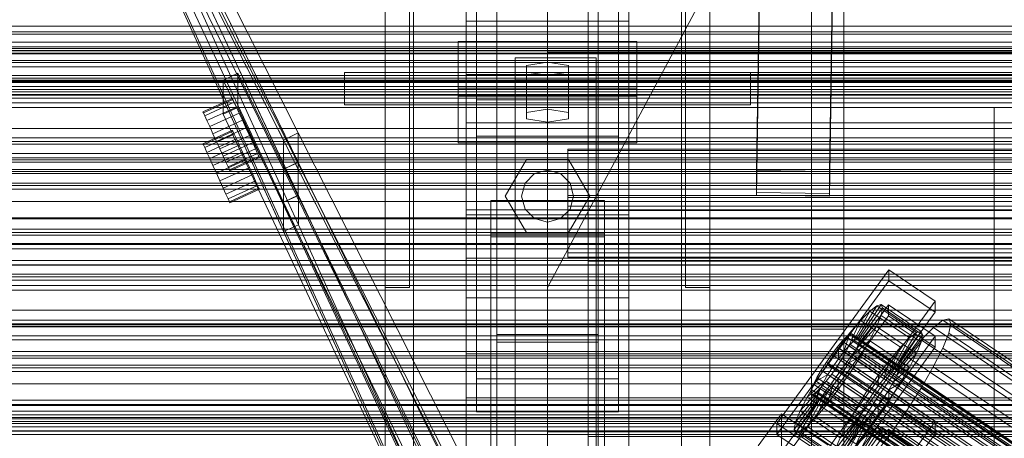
# Model space of a CAD drawing. Header units: millimetres. Extents: x -2233 to 61924, y -68080 to 6847.
# Tile 101 of 256: x -560 to -318, y -34682 to -34578. Entities that reach past the tile are written whole.
import ezdxf

# ---------------------------------------------------------------- set-up
doc = ezdxf.new("R2010")
doc.units = ezdxf.units.MM
for name, color, linetype, lineweight in [('COTAS_O', 1, 'Continuous', 0), ('COTAS_P', 1, 'Continuous', 0), ('frontal_briquetadora', 7, 'Continuous', 0), ('frontal_C01', 7, 'Continuous', 0), ('frontal_C02', 7, 'Continuous', 0), ('frontal_C03', 7, 'Continuous', 0), ('frontal_mezcladora', 7, 'Continuous', 0), ('frontal_secador', 7, 'Continuous', 0), ('frontal_tolva-C01', 7, 'Continuous', 0)]:
    doc.layers.add(name, color=color, linetype=linetype, lineweight=lineweight)
doc.dimstyles.new('R19_100', dxfattribs={"dimtxt": 250, "dimasz": 150, "dimexe": 150, "dimexo": 80, "dimgap": 100, "dimtad": 1, "dimtih": 1, "dimtoh": 1, "dimdsep": 46, "dimcen": 0.09, "dimadec": 0, "dimazin": 0, "dimtfac": 1, "dimtdec": 4, "dimtofl": 0, "dimtmove": 0, "dimatfit": 3, "dimfxl": 1, "dimtolj": 1, "dimtzin": 0, "dimarcsym": 0})

# ---------------------------------------------------------------- blocks, each defined once
blk = doc.blocks.new('DIM_R28_48')
at = {"layer": 'COTAS_P'}
for p, q in [((-1750, -34600), (-1600, -34555)), ((2600, -34600), (2450, -34555)), ((-1750, -35500), (-1750, -34600)), ((-1750, -34600), (2600, -34600)), ((-1750, -34600), (-1600, -34645)), ((2600, -34600), (2450, -34645)), ((2600, -35500), (2600, -34600))]:
    blk.add_line(p, q, dxfattribs=at)
blk.add_text('4350 P', height=250, dxfattribs=at).set_placement((425, -34500))
blk = doc.blocks.new('DIM_R28_55')
at = {"layer": 'COTAS_O'}
for p, q in [((-650, -33700), (50, -33700)), ((50, -33700), (5, -33850)), ((50, -34900), (50, -33700)), ((50, -33700), (95, -33850)), ((50, -34900), (5, -34750)), ((50, -34900), (95, -34750)), ((-650, -34900), (50, -34900))]:
    blk.add_line(p, q, dxfattribs=at)
blk.add_text('1200 O', height=250, rotation=90, dxfattribs=at).set_placement((-50, -34300))
blk = doc.blocks.new('DIM_R28_56')
at = {"layer": 'COTAS_O'}
for p, q in [((-650, -34200), (-500, -34155)), ((650, -34200), (500, -34155)), ((-650, -34900), (-650, -34200)), ((-650, -34200), (650, -34200)), ((-650, -34200), (-500, -34245)), ((650, -34200), (500, -34245)), ((650, -34900), (650, -34200))]:
    blk.add_line(p, q, dxfattribs=at)
blk.add_text('1300 O', height=250, dxfattribs=at).set_placement((0, -34100))

msp = doc.modelspace()

# ---------------------------------------------------------------- linework, layer by layer
at = {"layer": 'frontal_briquetadora'}
for p, q in [((-430, -34680), (-430, -33820)), ((-430, -34680), (-430, -34260)), ((-430, -34680), (-430, -34305)), ((-430, -34471), (-430, -34680)), ((-430, -34496), (-430, -34680)), ((-430, -34680), (-223.45, -34680)), ((-430, -34680), (-210, -34680)), ((-430, -34680), (-320, -34680)), ((-430, -34736), (-430, -34680)), ((-320, -34736), (-320, -34680))]:
    msp.add_line(p, q, dxfattribs=at)
at = {"layer": 'frontal_C01'}
for p, q in [((-442.5, -34657.873), (-442.5, -34055.074)), ((-417.5, -34055.074), (-417.5, -34657.873)), ((-442.5, -34684.054), (-442.5, -34081.254)), ((-417.5, -34684.054), (-417.5, -34081.254)), ((-450, -34646.889), (-450, -34323.351)), ((-410, -34323.351), (-410, -34646.889)), ((-450, -34695.038), (-450, -34371.499)), ((-410, -34695.038), (-410, -34371.499)), ((-450, -34695.982), (-450, -34372.443)), ((-410, -34372.443), (-410, -34695.982)), ((-447.5, -34666.919), (-447.5, -34387.659)), ((-412.5, -34387.659), (-412.5, -34666.919)), ((-447.5, -34675.008), (-447.5, -34395.747)), ((-412.5, -34675.008), (-412.5, -34395.747)), ((-450, -34734.501), (-450, -34410.962)), ((-410, -34734.501), (-410, -34410.962)), ((-378.512, -34615.535), (-375.644, -34420.425)), ((-357.646, -34420.67), (-360.514, -34615.781)), ((-378.512, -34620.928), (-375.644, -34425.817)), ((-360.514, -34621.173), (-357.646, -34426.063)), ((-430, -34536.343), (-430, -34586.343)), ((-470, -34644.343), (-470, -34541.343)), ((-464, -34644.343), (-464, -34541.343)), ((-430, -34644.343), (-375, -34541.343)), ((-430, -34541.343), (-430, -34644.343)), ((-396, -34644.343), (-396, -34541.343)), ((-390, -34644.343), (-390, -34541.343)), ((-452, -34597.189), (-452, -34583.709)), ((-452, -34583.709), (-408, -34583.709)), ((-452, -34595.264), (-452, -34583.709)), ((-408, -34583.709), (-408, -34597.189)), ((-408, -34583.709), (-408, -34595.264)), ((-438, -34593.145), (-438, -34587.753)), ((-438, -34587.753), (-418, -34587.753)), ((-438, -34733.054), (-438, -34587.753)), ((-430, -34586.343), (-430, -34591.343)), ((430, -34586.343), (-430, -34586.343)), ((-418, -34587.753), (-418, -34593.145)), ((-418, -34587.753), (-418, -34733.054)), ((-430, -34588.831), (-435.196, -34589.64)), ((-435.196, -34589.64), (-435.196, -34591.258)), ((-435.196, -34601.196), (-435.196, -34589.64)), ((-424.804, -34589.64), (-430, -34588.831)), ((-430, -34600.387), (-430, -34588.831)), ((-424.804, -34591.258), (-424.804, -34589.64)), ((-424.804, -34601.196), (-424.804, -34589.64)), ((-480, -34591.343), (-380, -34591.343)), ((-480, -34599.343), (-480, -34591.343)), ((-435.196, -34591.258), (-430, -34592.067)), ((-435.196, -34602.813), (-435.196, -34591.258)), ((-430, -34592.067), (-424.804, -34591.258)), ((430, -34591.343), (-430, -34591.343)), ((-430, -34592.067), (-430, -34603.622)), ((-424.804, -34602.813), (-424.804, -34591.258)), ((-380, -34599.343), (-380, -34591.343)), ((-418, -34593.145), (-438, -34593.145)), ((-438, -34593.145), (-438, -34738.446)), ((-418, -34738.446), (-418, -34593.145)), ((-408, -34595.264), (-452, -34595.264)), ((-452, -34595.264), (-452, -34608.745)), ((-408, -34597.189), (-452, -34597.189)), ((-452, -34597.189), (-452, -34608.745)), ((-408, -34608.745), (-408, -34595.264)), ((-408, -34608.745), (-408, -34597.189)), ((-480, -34599.343), (-380, -34599.343)), ((-470, -34599.343), (-463, -34599.343)), ((-470, -35975), (-470, -34599.343)), ((-463, -35975), (-463, -34599.343)), ((-463, -34599.343), (-397, -34599.343)), ((-397, -34599.343), (-390, -34599.343)), ((-397, -35975), (-397, -34599.343)), ((-390, -35975), (-390, -34599.343)), ((-435.196, -34601.196), (-430, -34600.387)), ((-435.196, -34602.813), (-435.196, -34601.196)), ((-430, -34600.387), (-424.804, -34601.196)), ((-424.804, -34601.196), (-424.804, -34602.813)), ((-430, -34603.622), (-435.196, -34602.813)), ((-424.804, -34602.813), (-430, -34603.622)), ((-452, -34608.745), (-408, -34608.745)), ((-425, -34624.302), (-425, -34610.606)), ((-425, -34610.606), (425, -34610.606)), ((-425, -34622.162), (-425, -34610.606)), ((-440.4, -34621.843), (-435.2, -34612.836)), ((-435.2, -34612.836), (-424.8, -34612.836)), ((-424.8, -34612.836), (-419.6, -34621.843)), ((-435.543, -34618.643), (-433.2, -34616.301)), ((-433.2, -34616.301), (-430, -34615.443)), ((-430, -34615.443), (-426.8, -34616.301)), ((-426.8, -34616.301), (-424.457, -34618.643)), ((-360.514, -34615.781), (-378.512, -34615.535)), ((-378.512, -34615.535), (-378.512, -34620.928)), ((-360.514, -34621.173), (-360.514, -34615.781)), ((-436.4, -34621.843), (-435.543, -34618.643)), ((-424.457, -34618.643), (-423.6, -34621.843)), ((-378.512, -34620.928), (-360.514, -34621.173)), ((-444, -34631.128), (-444, -34623.04)), ((-444, -34623.04), (-416, -34623.04)), ((-444, -34716.011), (-444, -34623.04)), ((-435.2, -34630.85), (-440.4, -34621.843)), ((-435.543, -34625.043), (-436.4, -34621.843)), ((425, -34622.162), (-425, -34622.162)), ((-425, -34622.162), (-425, -34635.858)), ((-419.6, -34621.843), (-424.8, -34630.85)), ((-423.6, -34621.843), (-424.457, -34625.043)), ((-416, -34623.04), (-416, -34631.128)), ((-416, -34623.04), (-416, -34716.011)), ((-433.2, -34627.386), (-435.543, -34625.043)), ((-424.457, -34625.043), (-426.8, -34627.386)), ((425, -34624.302), (-425, -34624.302)), ((-425, -34624.302), (-425, -34635.858)), ((-430, -34628.243), (-433.2, -34627.386)), ((-426.8, -34627.386), (-430, -34628.243)), ((-416, -34631.128), (-444, -34631.128)), ((-444, -34631.128), (-444, -34724.099)), ((-424.8, -34630.85), (-435.2, -34630.85)), ((-416, -34724.099), (-416, -34631.128)), ((-425, -34635.858), (425, -34635.858)), ((-373.501, -34677.904), (-345.969, -34640.05)), ((-345.981, -34642.746), (-345.969, -34640.05)), ((-345.969, -34640.05), (-334.501, -34647.786)), ((-345.981, -34642.746), (-373.513, -34680.6)), ((-334.513, -34650.482), (-345.981, -34642.746)), ((-464, -34644.343), (-470, -34644.343)), ((-390, -34644.343), (-396, -34644.343)), ((-410, -34646.889), (-450, -34646.889)), ((-450, -34646.889), (-450, -34695.038)), ((-450, -34970.428), (-450, -34646.889)), ((-410, -34695.038), (-410, -34646.889)), ((-410, -34646.889), (-410, -34970.428)), ((-334.501, -34647.786), (-362.033, -34685.64)), ((-334.501, -34647.786), (-334.513, -34650.482)), ((-373.539, -34686.532), (-346.008, -34648.677)), ((-362.045, -34688.336), (-334.513, -34650.482)), ((-354.71, -34657.668), (-350.645, -34650.185)), ((-353.892, -34657.043), (-348.918, -34648.865)), ((-353.378, -34656.919), (-347.835, -34648.603)), ((-353.205, -34657.305), (-347.47, -34649.419)), ((-350.645, -34650.185), (-352.899, -34652.474)), ((-348.918, -34648.865), (-350.645, -34650.185)), ((-350.645, -34650.185), (-340.816, -34656.816)), ((-347.835, -34648.603), (-348.918, -34648.865)), ((-348.918, -34648.865), (-339.088, -34655.496)), ((-347.847, -34651.255), (-347.47, -34649.419)), ((-347.835, -34648.603), (-338.005, -34655.234)), ((-347.47, -34649.419), (-347.835, -34648.603)), ((-347.47, -34649.419), (-337.64, -34656.05)), ((-346.02, -34651.373), (-346.008, -34648.677)), ((-346.008, -34648.677), (-334.539, -34656.414)), ((-346.02, -34651.373), (-373.551, -34689.228)), ((-355.777, -34658.752), (-352.899, -34652.474)), ((-352.899, -34652.474), (-355.525, -34655.576)), ((-353.384, -34658.175), (-347.847, -34651.255)), ((-352.899, -34652.474), (-343.069, -34659.105)), ((-348.941, -34653.987), (-347.847, -34651.255)), ((-347.847, -34651.255), (-338.017, -34657.886)), ((-334.551, -34659.11), (-346.02, -34651.373)), ((-332.629, -34652.472), (-334.938, -34654.237)), ((-331.181, -34652.123), (-332.629, -34652.472)), ((-332.629, -34652.472), (-148.32, -34776.807)), ((-331.197, -34655.668), (-330.692, -34653.213)), ((-330.692, -34653.213), (-331.181, -34652.123)), ((-331.181, -34652.123), (-146.872, -34776.458)), ((-330.692, -34653.213), (-146.383, -34777.548)), ((-355.525, -34655.576), (-358.345, -34659.28)), ((-357.021, -34660.222), (-355.525, -34655.576)), ((-355.525, -34655.576), (-345.695, -34662.207)), ((-353.902, -34659.469), (-348.941, -34653.987)), ((-350.678, -34657.43), (-348.941, -34653.987)), ((-348.941, -34653.987), (-339.111, -34660.619)), ((-339.088, -34655.496), (-344.062, -34663.674)), ((-338.005, -34655.234), (-343.549, -34663.55)), ((-340.816, -34656.816), (-339.088, -34655.496)), ((-339.088, -34655.496), (-338.005, -34655.234)), ((-338.005, -34655.234), (-337.64, -34656.05)), ((-334.938, -34654.237), (-337.95, -34657.298)), ((-334.938, -34654.237), (-150.629, -34778.572)), ((-332.659, -34659.321), (-331.197, -34655.668)), ((-331.197, -34655.668), (-146.887, -34780.003)), ((-417.5, -34655.973), (-442.5, -34655.973)), ((-442.5, -34655.973), (-442.5, -34685.954)), ((-442.5, -34700.251), (-442.5, -34655.973)), ((-442.5, -34684.054), (-442.5, -34657.873)), ((-442.5, -34657.873), (-417.5, -34657.873)), ((-417.5, -34685.954), (-417.5, -34655.973)), ((-417.5, -34655.973), (-417.5, -34700.251)), ((-417.5, -34657.873), (-417.5, -34684.054)), ((-334.539, -34656.414), (-362.071, -34694.268)), ((-357.415, -34657.647), (-358.659, -34659.117)), ((-356.348, -34656.563), (-357.415, -34657.647)), ((-357.415, -34657.647), (-143.617, -34801.875)), ((-355.53, -34655.937), (-356.348, -34656.563)), ((-356.348, -34656.563), (-142.549, -34800.791)), ((-355.777, -34658.752), (-354.71, -34657.668)), ((-355.541, -34658.364), (-355.022, -34657.07)), ((-355.017, -34655.814), (-355.53, -34655.937)), ((-355.53, -34655.937), (-141.731, -34800.166)), ((-355.022, -34657.07), (-354.844, -34656.2)), ((-355.022, -34657.07), (-141.224, -34801.298)), ((-354.844, -34656.2), (-355.017, -34655.814)), ((-355.017, -34655.814), (-141.218, -34800.042)), ((-354.844, -34656.2), (-141.045, -34800.428)), ((-354.725, -34661.1), (-350.678, -34657.43)), ((-354.71, -34657.668), (-353.892, -34657.043)), ((-344.88, -34664.299), (-354.71, -34657.668)), ((-353.892, -34657.043), (-353.378, -34656.919)), ((-344.062, -34663.674), (-353.892, -34657.043)), ((-353.205, -34657.305), (-353.384, -34658.175)), ((-343.549, -34663.55), (-353.378, -34656.919)), ((-353.378, -34656.919), (-353.205, -34657.305)), ((-343.376, -34663.936), (-353.205, -34657.305)), ((-352.938, -34661.347), (-350.678, -34657.43)), ((-350.678, -34657.43), (-340.848, -34664.061)), ((-340.816, -34656.816), (-344.88, -34664.299)), ((-338.017, -34657.886), (-343.554, -34664.806)), ((-337.64, -34656.05), (-343.376, -34663.936)), ((-343.069, -34659.105), (-340.816, -34656.816)), ((-337.95, -34657.298), (-341.461, -34661.445)), ((-338.017, -34657.886), (-339.111, -34660.619)), ((-337.64, -34656.05), (-338.017, -34657.886)), ((-337.95, -34657.298), (-153.641, -34781.633)), ((-334.539, -34656.414), (-334.551, -34659.11)), ((-362.083, -34696.964), (-334.551, -34659.11)), ((-358.345, -34659.28), (-361.166, -34663.333)), ((-358.659, -34659.117), (-359.995, -34660.871)), ((-358.659, -34659.117), (-144.861, -34803.345)), ((-358.345, -34659.28), (-358.357, -34661.976)), ((-358.357, -34661.976), (-357.021, -34660.222)), ((-348.515, -34665.911), (-358.345, -34659.28)), ((-357.434, -34661.85), (-356.363, -34659.994)), ((-357.021, -34660.222), (-355.777, -34658.752)), ((-347.191, -34666.853), (-357.021, -34660.222)), ((-356.363, -34659.994), (-355.541, -34658.364)), ((-356.363, -34659.994), (-142.565, -34804.223)), ((-345.947, -34665.383), (-355.777, -34658.752)), ((-355.541, -34658.364), (-141.742, -34802.592)), ((-353.902, -34659.469), (-354.725, -34661.1)), ((-353.384, -34658.175), (-353.902, -34659.469)), ((-344.073, -34666.1), (-353.902, -34659.469)), ((-343.554, -34664.806), (-353.384, -34658.175)), ((-343.069, -34659.105), (-345.947, -34665.383)), ((-345.695, -34662.207), (-343.069, -34659.105)), ((-334.981, -34663.922), (-332.659, -34659.321)), ((-332.659, -34659.321), (-148.35, -34783.655)), ((-450, -34671.541), (-450, -34660.756)), ((-450, -34660.756), (450, -34660.756)), ((-450, -34694.46), (-450, -34660.756)), ((-361.332, -34662.791), (-362.578, -34664.745)), ((-359.995, -34660.871), (-361.332, -34662.791)), ((-361.332, -34662.791), (-147.533, -34807.019)), ((-146.196, -34805.099), (-359.995, -34660.871)), ((-359.693, -34663.896), (-358.357, -34661.976)), ((-358.68, -34663.804), (-357.434, -34661.85)), ((-358.357, -34661.976), (-348.527, -34668.607)), ((-357.434, -34661.85), (-143.635, -34806.078)), ((-354.725, -34661.1), (-355.796, -34662.955)), ((-355.796, -34662.955), (-352.938, -34661.347)), ((-355.569, -34665.473), (-352.938, -34661.347)), ((-344.895, -34667.731), (-354.725, -34661.1)), ((-352.938, -34661.347), (-343.108, -34667.978)), ((-348.515, -34665.911), (-345.695, -34662.207)), ((-345.695, -34662.207), (-347.191, -34666.853)), ((-341.461, -34661.445), (-345.231, -34666.396)), ((-339.111, -34660.619), (-344.073, -34666.1)), ((-341.461, -34661.445), (-157.152, -34785.78)), ((-339.111, -34660.619), (-340.848, -34664.061)), ((-361.166, -34663.333), (-363.797, -34667.458)), ((-362.578, -34664.745), (-363.648, -34666.6)), ((-362.578, -34664.745), (-148.779, -34808.973)), ((-359.693, -34663.896), (-361.166, -34663.333)), ((-361.166, -34663.333), (-351.336, -34669.964)), ((-360.939, -34665.85), (-359.693, -34663.896)), ((-360.017, -34665.724), (-358.68, -34663.804)), ((-349.863, -34670.527), (-359.693, -34663.896)), ((-358.68, -34663.804), (-144.881, -34808.033)), ((-357.042, -34664.909), (-358.378, -34666.829)), ((-355.796, -34662.955), (-357.042, -34664.909)), ((-357.042, -34664.909), (-355.569, -34665.473)), ((-347.212, -34671.541), (-357.042, -34664.909)), ((-345.966, -34669.586), (-355.796, -34662.955)), ((-344.88, -34664.299), (-345.947, -34665.383)), ((-340.848, -34664.061), (-344.895, -34667.731)), ((-344.062, -34663.674), (-344.88, -34664.299)), ((-344.073, -34666.1), (-343.554, -34664.806)), ((-343.549, -34663.55), (-344.062, -34663.674)), ((-343.554, -34664.806), (-343.376, -34663.936)), ((-343.376, -34663.936), (-343.549, -34663.55)), ((-340.848, -34664.061), (-343.108, -34667.978)), ((-338.003, -34669.159), (-334.981, -34663.922)), ((-334.981, -34663.922), (-150.672, -34788.257)), ((-412.5, -34666.919), (-447.5, -34666.919)), ((-447.5, -34666.919), (-447.5, -34675.008)), ((-412.5, -34675.008), (-412.5, -34666.919)), ((-363.797, -34667.458), (-366.057, -34671.376)), ((-362.01, -34667.706), (-366.057, -34671.376)), ((-363.648, -34666.6), (-364.471, -34668.231)), ((-360.939, -34665.85), (-363.797, -34667.458)), ((-363.797, -34667.458), (-353.967, -34674.089)), ((-363.648, -34666.6), (-149.85, -34810.829)), ((-362.833, -34669.336), (-362.01, -34667.706)), ((-362.596, -34668.948), (-361.352, -34667.478)), ((-362.01, -34667.706), (-360.939, -34665.85)), ((-352.18, -34674.337), (-362.01, -34667.706)), ((-361.352, -34667.478), (-360.017, -34665.724)), ((-361.352, -34667.478), (-147.554, -34811.707)), ((-351.109, -34672.481), (-360.939, -34665.85)), ((-360.017, -34665.724), (-146.218, -34809.952)), ((-358.378, -34666.829), (-359.714, -34668.583)), ((-358.39, -34669.525), (-355.569, -34665.473)), ((-358.378, -34666.829), (-358.39, -34669.525)), ((-348.548, -34673.46), (-358.378, -34666.829)), ((-355.569, -34665.473), (-345.739, -34672.104)), ((-351.336, -34669.964), (-348.515, -34665.911)), ((-345.231, -34666.396), (-349.002, -34671.814)), ((-348.527, -34668.607), (-348.515, -34665.911)), ((-347.191, -34666.853), (-348.527, -34668.607)), ((-345.947, -34665.383), (-347.191, -34666.853)), ((-345.966, -34669.586), (-344.895, -34667.731)), ((-160.922, -34790.731), (-345.231, -34666.396)), ((-344.895, -34667.731), (-344.073, -34666.1)), ((-362.833, -34669.336), (-367.794, -34674.818)), ((-364.989, -34669.525), (-365.168, -34670.395)), ((-364.471, -34668.231), (-364.989, -34669.525)), ((-364.989, -34669.525), (-151.191, -34813.754)), ((-364.482, -34670.657), (-363.664, -34670.032)), ((-364.471, -34668.231), (-150.672, -34812.459)), ((-360.958, -34670.053), (-363.836, -34676.331)), ((-363.664, -34670.032), (-362.596, -34668.948)), ((-363.664, -34670.032), (-149.865, -34814.26)), ((-363.351, -34670.63), (-362.833, -34669.336)), ((-353.003, -34675.967), (-362.833, -34669.336)), ((-362.596, -34668.948), (-148.798, -34813.176)), ((-360.958, -34670.053), (-362.025, -34671.137)), ((-359.714, -34668.583), (-361.21, -34673.229)), ((-361.21, -34673.229), (-358.39, -34669.525)), ((-359.714, -34668.583), (-360.958, -34670.053)), ((-351.128, -34676.684), (-360.958, -34670.053)), ((-349.884, -34675.215), (-359.714, -34668.583)), ((-358.39, -34669.525), (-348.56, -34676.156)), ((-353.967, -34674.089), (-351.336, -34669.964)), ((-351.336, -34669.964), (-349.863, -34670.527)), ((-348.527, -34668.607), (-349.863, -34670.527)), ((-347.212, -34671.541), (-345.966, -34669.586)), ((-343.108, -34667.978), (-345.966, -34669.586)), ((-343.108, -34667.978), (-345.739, -34672.104)), ((-341.52, -34674.675), (-338.003, -34669.159)), ((-338.003, -34669.159), (-153.694, -34793.494)), ((450, -34671.541), (-450, -34671.541)), ((-450, -34671.541), (-450, -34705.245)), ((-363.53, -34671.5), (-369.265, -34679.387)), ((-363.357, -34671.886), (-368.9, -34680.202)), ((-363.351, -34670.63), (-368.888, -34677.55)), ((-362.843, -34671.763), (-367.817, -34679.94)), ((-366.057, -34671.376), (-367.794, -34674.818)), ((-362.025, -34671.137), (-366.09, -34678.62)), ((-366.057, -34671.376), (-356.228, -34678.007)), ((-365.168, -34670.395), (-364.995, -34670.781)), ((-365.168, -34670.395), (-151.369, -34814.623)), ((-364.995, -34670.781), (-364.482, -34670.657)), ((-364.995, -34670.781), (-151.196, -34815.01)), ((-364.482, -34670.657), (-150.683, -34814.886)), ((-363.53, -34671.5), (-363.351, -34670.63)), ((-363.357, -34671.886), (-363.53, -34671.5)), ((-353.7, -34678.131), (-363.53, -34671.5)), ((-362.843, -34671.763), (-363.357, -34671.886)), ((-353.527, -34678.518), (-363.357, -34671.886)), ((-353.521, -34677.262), (-363.351, -34670.63)), ((-362.025, -34671.137), (-362.843, -34671.763)), ((-353.014, -34678.394), (-362.843, -34671.763)), ((-352.196, -34677.768), (-362.025, -34671.137)), ((-353.967, -34674.089), (-351.109, -34672.481)), ((-349.002, -34671.814), (-352.519, -34677.329)), ((-351.109, -34672.481), (-352.18, -34674.337)), ((-349.863, -34670.527), (-351.109, -34672.481)), ((-349.002, -34671.814), (-164.693, -34796.149)), ((-345.739, -34672.104), (-348.56, -34676.156)), ((-348.548, -34673.46), (-347.212, -34671.541)), ((-345.739, -34672.104), (-347.212, -34671.541)), ((-447.5, -34675.008), (-412.5, -34675.008)), ((-367.794, -34674.818), (-368.888, -34677.55)), ((-367.794, -34674.818), (-357.964, -34681.449)), ((-363.836, -34676.331), (-361.21, -34673.229)), ((-361.21, -34673.229), (-351.38, -34679.86)), ((-356.228, -34678.007), (-353.967, -34674.089)), ((-356.228, -34678.007), (-352.18, -34674.337)), ((-352.18, -34674.337), (-353.003, -34675.967)), ((-349.884, -34675.215), (-348.548, -34673.46)), ((-348.56, -34676.156), (-348.548, -34673.46)), ((-345.291, -34680.092), (-341.52, -34674.675)), ((-341.52, -34674.675), (-157.211, -34799.009)), ((-378.086, -34683.404), (-372.35, -34675.518)), ((-372.408, -34688.459), (-372.35, -34675.518)), ((-372.35, -34675.518), (-360.882, -34683.254)), ((-366.09, -34678.62), (-363.836, -34676.331)), ((-363.836, -34676.331), (-354.006, -34682.962)), ((-359.058, -34684.181), (-353.521, -34677.262)), ((-357.964, -34681.449), (-353.003, -34675.967)), ((-352.519, -34677.329), (-355.541, -34682.566)), ((-354.006, -34682.962), (-351.128, -34676.684)), ((-353.521, -34677.262), (-353.7, -34678.131)), ((-353.003, -34675.967), (-353.521, -34677.262)), ((-352.519, -34677.329), (-168.21, -34801.664)), ((-352.196, -34677.768), (-351.128, -34676.684)), ((-351.38, -34679.86), (-349.884, -34675.215)), ((-348.56, -34676.156), (-351.38, -34679.86)), ((-351.128, -34676.684), (-349.884, -34675.215)), ((-373.501, -34677.904), (-373.513, -34680.6)), ((-362.033, -34685.64), (-373.501, -34677.904)), ((-368.888, -34677.55), (-369.265, -34679.387)), ((-369.265, -34679.387), (-368.9, -34680.202)), ((-369.265, -34679.387), (-359.436, -34686.018)), ((-368.888, -34677.55), (-359.058, -34684.181)), ((-367.817, -34679.94), (-366.09, -34678.62)), ((-366.09, -34678.62), (-356.26, -34685.251)), ((-359.436, -34686.018), (-353.7, -34678.131)), ((-359.07, -34686.833), (-353.527, -34678.518)), ((-357.987, -34686.572), (-353.014, -34678.394)), ((-357.964, -34681.449), (-356.228, -34678.007)), ((-356.26, -34685.251), (-352.196, -34677.768)), ((-351.38, -34679.86), (-354.006, -34682.962)), ((-353.7, -34678.131), (-353.527, -34678.518)), ((-353.527, -34678.518), (-353.014, -34678.394)), ((-353.014, -34678.394), (-352.196, -34677.768)), ((-373.513, -34680.6), (-362.045, -34688.336)), ((-368.9, -34680.202), (-367.817, -34679.94)), ((-368.9, -34680.202), (-359.07, -34686.833)), ((-367.817, -34679.94), (-357.987, -34686.572)), ((-359.058, -34684.181), (-357.964, -34681.449)), ((-349.061, -34685.044), (-345.291, -34680.092)), ((-345.291, -34680.092), (-160.982, -34804.427))]:
    msp.add_line(p, q, dxfattribs=at)
at = {"layer": 'frontal_C02'}
for p, q in [((-470, -35975), (-470, -33530.372)), ((-463, -35975), (-463, -33530.372)), ((-397, -35975), (-397, -33530.372)), ((-390, -35975), (-390, -33530.372)), ((-470, -35975), (-470, -34035.57)), ((-463, -35975), (-463, -34035.57)), ((-397, -35975), (-397, -34035.57)), ((-390, -35975), (-390, -34035.57)), ((-450, -34578.704), (-450, -34221.042)), ((-410, -34221.042), (-410, -34578.704)), ((-450, -34626.431), (-450, -34268.769)), ((-410, -34626.431), (-410, -34268.769)), ((-450, -34759.774), (-450, -34402.112)), ((-410, -34402.112), (-410, -34759.774)), ((-442.5, -34946.786), (-442.5, -34407.76)), ((-417.5, -34407.76), (-417.5, -34946.786)), ((-447.5, -34598.096), (-447.5, -34416.732)), ((-412.5, -34416.732), (-412.5, -34598.096)), ((-378.512, -34615.627), (-375.644, -34422.222)), ((-357.646, -34422.465), (-360.514, -34615.87)), ((-447.5, -34607.038), (-447.5, -34425.674)), ((-412.5, -34607.038), (-412.5, -34425.674)), ((-378.512, -34621.588), (-375.644, -34428.183)), ((-360.514, -34621.831), (-357.646, -34428.427)), ((-442.5, -34973.672), (-442.5, -34434.646)), ((-417.5, -34973.672), (-417.5, -34434.646)), ((-450, -34797.956), (-450, -34440.294)), ((-410, -34797.956), (-410, -34440.294)), ((-410, -34578.704), (-450, -34578.704)), ((-450, -34578.704), (-450, -34626.431)), ((-450, -34936.365), (-450, -34578.704)), ((-410, -34626.431), (-410, -34578.704)), ((-410, -34578.704), (-410, -34936.365)), ((-450, -34603.756), (-450, -34591.833)), ((-450, -34591.833), (450, -34591.833)), ((-450, -34625.243), (-450, -34591.833)), ((-412.5, -34598.096), (-447.5, -34598.096)), ((-447.5, -34598.096), (-447.5, -34607.038)), ((-412.5, -34607.038), (-412.5, -34598.096)), ((450, -34603.756), (-450, -34603.756)), ((-450, -34603.756), (-450, -34637.165)), ((-447.5, -34607.038), (-412.5, -34607.038)), ((-425, -34625.415), (-425, -34610.274)), ((-425, -34610.274), (425, -34610.274)), ((-425, -34621.728), (-425, -34610.274)), ((-360.514, -34615.87), (-378.512, -34615.627)), ((-378.512, -34615.627), (-378.512, -34621.588)), ((-360.514, -34621.831), (-360.514, -34615.87)), ((-378.512, -34621.588), (-360.514, -34621.831)), ((-444, -34631.86), (-444, -34622.919)), ((-444, -34622.919), (-416, -34622.919)), ((-444, -34716.673), (-444, -34622.919)), ((425, -34621.728), (-425, -34621.728)), ((-425, -34621.728), (-425, -34636.869)), ((-416, -34622.919), (-416, -34631.86)), ((-416, -34622.919), (-416, -34716.673)), ((450, -34625.243), (-450, -34625.243)), ((-450, -34625.243), (-450, -34637.165)), ((-450, -34626.431), (-410, -34626.431)), ((-450, -34984.093), (-450, -34626.431)), ((425, -34625.415), (-425, -34625.415)), ((-425, -34625.415), (-425, -34636.869)), ((-410, -34984.093), (-410, -34626.431)), ((-416, -34631.86), (-444, -34631.86)), ((-444, -34631.86), (-444, -34725.615)), ((-416, -34725.615), (-416, -34631.86)), ((-450, -34637.165), (450, -34637.165)), ((-425, -34636.869), (425, -34636.869)), ((-373.501, -34707.289), (-345.969, -34669.766)), ((-345.981, -34672.747), (-345.969, -34669.766)), ((-345.969, -34669.766), (-334.501, -34677.435)), ((-345.981, -34672.747), (-373.513, -34710.269)), ((-334.513, -34680.416), (-345.981, -34672.747)), ((-334.501, -34677.435), (-362.033, -34714.958)), ((-334.501, -34677.435), (-334.513, -34680.416)), ((-373.539, -34716.826), (-346.008, -34679.304)), ((-353.892, -34687.118), (-348.918, -34678.858)), ((-353.378, -34687.063), (-347.835, -34678.74)), ((-353.205, -34687.517), (-347.47, -34679.7)), ((-348.918, -34678.858), (-350.645, -34680.046)), ((-347.835, -34678.74), (-348.918, -34678.858)), ((-348.918, -34678.858), (-339.088, -34685.432)), ((-347.847, -34681.672), (-347.47, -34679.7)), ((-347.835, -34678.74), (-338.005, -34685.314)), ((-347.47, -34679.7), (-347.835, -34678.74)), ((-347.47, -34679.7), (-337.64, -34686.273)), ((-346.02, -34682.284), (-346.008, -34679.304)), ((-346.008, -34679.304), (-334.539, -34686.973)), ((-362.045, -34717.938), (-334.513, -34680.416)), ((-354.71, -34687.681), (-350.645, -34680.046)), ((-350.645, -34680.046), (-352.899, -34682.222)), ((-350.645, -34680.046), (-340.816, -34686.619))]:
    msp.add_line(p, q, dxfattribs=at)
at = {"layer": 'frontal_C03'}
for p, q in [((-1250, -34579.978), (1250, -34579.978)), ((-1250, -34581.934), (1250, -34581.934)), ((1250, -34585.042), (-1250, -34585.042)), ((1250, -34585.923), (-1250, -34585.923)), ((1250, -34586.576), (-1250, -34586.576)), ((-1250, -34586.781), (1250, -34586.781)), ((-1250, -34588.377), (1250, -34588.377)), ((1250, -34588.884), (-1250, -34588.884)), ((-1250, -34589.941), (1250, -34589.941)), ((-1250, -34592.097), (1250, -34592.097)), ((1250, -34592.793), (-1250, -34592.793)), ((-1250, -34593.226), (1250, -34593.226)), ((1250, -34593.851), (-1250, -34593.851)), ((-1250, -34595.564), (1250, -34595.564)), ((-1250, -34596.148), (1250, -34596.148)), ((1250, -34596.158), (-1250, -34596.158)), ((1250, -34596.812), (-1250, -34596.812)), ((-1250, -34596.946), (1250, -34596.946)), ((1250, -34597.693), (-1250, -34597.693)), ((1250, -34607.499), (-1250, -34607.499)), ((1250, -34608.381), (-1250, -34608.381)), ((1250, -34609.034), (-1250, -34609.034)), ((1250, -34611.342), (-1250, -34611.342)), ((-1250, -34612.399), (1250, -34612.399)), ((-1500, -34615.78), (1500, -34615.78)), ((1250, -34615.251), (-1250, -34615.251)), ((1250, -34616.308), (-1250, -34616.308)), ((1250, -34618.616), (-1250, -34618.616)), ((1250, -34619.269), (-1250, -34619.269)), ((1250, -34620.151), (-1250, -34620.151)), ((1500, -34627.188), (-1500, -34627.188)), ((1500, -34627.473), (-1500, -34627.473)), ((1250, -34629.957), (-1250, -34629.957)), ((1250, -34630.838), (-1250, -34630.838)), ((1250, -34631.492), (-1250, -34631.492)), ((1250, -34633.799), (-1250, -34633.799)), ((-1250, -34634.856), (1250, -34634.856)), ((1250, -34637.709), (-1250, -34637.709)), ((-1500, -34638.882), (1500, -34638.882)), ((1250, -34638.766), (-1250, -34638.766)), ((1250, -34641.073), (-1250, -34641.073)), ((1250, -34641.727), (-1250, -34641.727)), ((1250, -34642.608), (-1250, -34642.608)), ((1250, -34652.415), (-1250, -34652.415)), ((1250, -34653.296), (-1250, -34653.296)), ((1250, -34653.949), (-1250, -34653.949)), ((1250, -34656.257), (-1250, -34656.257)), ((-1250, -34657.314), (1250, -34657.314)), ((1250, -34660.166), (-1250, -34660.166)), ((1250, -34661.224), (-1250, -34661.224)), ((1250, -34663.531), (-1250, -34663.531)), ((1250, -34664.184), (-1250, -34664.184)), ((1250, -34665.066), (-1250, -34665.066)), ((1250, -34674.872), (-1250, -34674.872)), ((1250, -34675.754), (-1250, -34675.754)), ((1250, -34676.407), (-1250, -34676.407)), ((-1250, -34676.77), (1250, -34676.77)), ((-1250, -34677.403), (1250, -34677.403)), ((-1250, -34677.867), (1250, -34677.867)), ((1250, -34678.714), (-1250, -34678.714)), ((-1250, -34679.722), (1250, -34679.722)), ((-1250, -34679.772), (1250, -34679.772)), ((-1250, -34680.619), (1250, -34680.619))]:
    msp.add_line(p, q, dxfattribs=at)
at = {"layer": 'frontal_mezcladora'}
for p, q in [((-365, -34590), (-365, -34525.346)), ((-357, -34590), (-357, -34525.346)), ((-420, -34590), (-420, -34542.102)), ((-420, -34637.898), (-420, -34590)), ((240, -34590), (-420, -34590)), ((-365, -34654.654), (-365, -34590)), ((-357, -34590), (-365, -34590)), ((-357, -34590), (-357, -34654.654)), ((-320, -34600), (-260, -34600)), ((-320, -34820), (-320, -34600)), ((-420, -34637.898), (-420, -34681.107)), ((-420, -34637.898), (240, -34637.898)), ((-365, -34654.654), (-365, -34709.466)), ((-365, -34654.654), (-357, -34654.654)), ((-357, -34654.654), (-357, -34709.466)), ((-420, -34681.107), (-420, -34715.398)), ((-420, -34681.107), (240, -34681.107))]:
    msp.add_line(p, q, dxfattribs=at)
at = {"layer": 'frontal_secador'}
for p, q in [((1250, -34581.314), (-1250, -34581.314)), ((1250, -34583.856), (-1250, -34583.856)), ((1250, -34585.455), (-1250, -34585.455)), ((1250, -34586), (-1250, -34586)), ((1360, -34593.5), (-1360, -34593.5)), ((1360, -34594.863), (-1360, -34594.863)), ((1250, -34593.75), (-1250, -34593.75)), ((1360, -34598.859), (-1360, -34598.859)), ((1360, -34605.216), (-1360, -34605.216)), ((1360, -34613.5), (-1360, -34613.5)), ((1250, -34612.924), (-1250, -34612.924)), ((1360, -34623.147), (-1360, -34623.147)), ((-1360, -34633.5), (1360, -34633.5)), ((-1250, -34633.5), (1250, -34633.5)), ((1360, -34643.853), (-1360, -34643.853)), ((-1250, -34645), (1250, -34645)), ((-1400, -34650), (1400, -34650)), ((-1250, -34650), (1250, -34650)), ((1360, -34653.5), (-1360, -34653.5)), ((1250, -34654.076), (-1250, -34654.076)), ((1360, -34661.784), (-1360, -34661.784)), ((1360, -34668.141), (-1360, -34668.141)), ((1360, -34672.137), (-1360, -34672.137)), ((1360, -34673.5), (-1360, -34673.5)), ((1250, -34673.25), (-1250, -34673.25))]:
    msp.add_line(p, q, dxfattribs=at)
at = {"layer": 'frontal_tolva-C01'}
for p, q in [((-225, -35141.614), (-600, -34398.619)), ((-596.405, -34398.246), (-491.405, -34606.285)), ((-491.405, -34613.488), (-596.405, -34398.246)), ((-596.38, -34398.298), (-491.38, -34613.54)), ((-491.38, -34621.644), (-596.38, -34398.298)), ((-596.36, -34398.342), (-491.36, -34621.688)), ((-491.36, -34628.891), (-596.36, -34398.342)), ((-600, -34398.891), (-225, -35222.279)), ((-600, -34400), (-495, -34630.549)), ((-495, -34623.345), (-600, -34400)), ((-495, -34615.242), (-600, -34400)), ((-495, -34608.039), (-600, -34400)), ((-600, -34400), (-225, -35142.996)), ((-225, -35223.388), (-600, -34400)), ((-506.25, -34591.577), (-509.89, -34593.235)), ((-356.25, -34898.101), (-506.25, -34591.577)), ((-506.25, -34591.577), (-506.25, -34600.018)), ((-509.89, -34601.676), (-509.89, -34593.235)), ((-509.89, -34593.235), (-359.89, -34899.759)), ((-507.581, -34597.751), (-514.862, -34601.067)), ((-507.468, -34597.999), (-514.749, -34601.315)), ((-507.137, -34598.726), (-514.417, -34602.042)), ((-506.61, -34599.883), (-513.89, -34603.199)), ((-507.468, -34597.999), (-507.581, -34597.751)), ((-507.137, -34598.726), (-507.468, -34597.999)), ((-506.61, -34599.883), (-507.137, -34598.726)), ((-505.923, -34601.391), (-506.61, -34599.883)), ((-514.749, -34601.315), (-514.862, -34601.067)), ((-514.417, -34602.042), (-514.749, -34601.315)), ((-513.89, -34603.199), (-514.417, -34602.042)), ((-505.923, -34601.391), (-513.204, -34604.707)), ((-509.89, -34601.676), (-506.25, -34600.018)), ((-359.89, -34921.706), (-509.89, -34601.676)), ((-506.25, -34600.018), (-356.25, -34920.048)), ((-505.123, -34603.147), (-505.923, -34601.391)), ((-513.204, -34604.707), (-513.89, -34603.199)), ((-512.404, -34606.463), (-513.204, -34604.707)), ((-505.123, -34603.147), (-512.404, -34606.463)), ((-505.123, -34603.147), (-504.265, -34605.031)), ((-507.581, -34605.613), (-514.862, -34608.929)), ((-507.468, -34605.861), (-514.749, -34609.177)), ((-507.137, -34606.589), (-514.417, -34609.904)), ((-511.546, -34608.347), (-512.404, -34606.463)), ((-511.546, -34608.347), (-504.265, -34605.031)), ((-503.407, -34606.916), (-510.688, -34610.231)), ((-507.468, -34605.861), (-507.581, -34605.613)), ((-507.137, -34606.589), (-507.468, -34605.861)), ((-506.61, -34607.746), (-507.137, -34606.589)), ((-504.265, -34605.031), (-503.407, -34606.916)), ((-503.407, -34606.916), (-502.607, -34608.672)), ((-495, -34608.039), (-491.409, -34606.278)), ((-495, -34608.039), (-491.405, -34606.285)), ((-491.409, -34613.481), (-491.409, -34606.278)), ((-491.409, -34606.278), (-363.909, -34858.897)), ((-491.405, -34606.285), (-491.405, -34613.488)), ((-514.749, -34609.177), (-514.862, -34608.929)), ((-514.417, -34609.904), (-514.749, -34609.177)), ((-506.61, -34607.746), (-513.89, -34611.061)), ((-505.923, -34609.253), (-513.204, -34612.569)), ((-511.546, -34608.347), (-510.688, -34610.231)), ((-502.607, -34608.672), (-509.888, -34611.987)), ((-505.923, -34609.253), (-506.61, -34607.746)), ((-505.123, -34611.009), (-505.923, -34609.253)), ((-502.607, -34608.672), (-501.921, -34610.179)), ((-495, -34615.242), (-495, -34608.039)), ((-367.5, -34860.657), (-495, -34608.039)), ((-513.89, -34611.061), (-514.417, -34609.904)), ((-513.204, -34612.569), (-513.89, -34611.061)), ((-505.123, -34611.009), (-512.404, -34614.325)), ((-510.688, -34610.231), (-509.888, -34611.987)), ((-509.888, -34611.987), (-509.201, -34613.495)), ((-501.921, -34610.179), (-509.201, -34613.495)), ((-501.394, -34611.336), (-508.674, -34614.652)), ((-505.123, -34611.009), (-504.265, -34612.894)), ((-501.921, -34610.179), (-501.394, -34611.336)), ((-501.394, -34611.336), (-501.062, -34612.064)), ((-512.404, -34614.325), (-513.204, -34612.569)), ((-511.546, -34616.209), (-512.404, -34614.325)), ((-511.546, -34616.209), (-504.265, -34612.894)), ((-509.201, -34613.495), (-508.674, -34614.652)), ((-501.062, -34612.064), (-508.343, -34615.38)), ((-500.949, -34612.312), (-508.23, -34615.628)), ((-504.265, -34612.894), (-503.407, -34614.778)), ((-501.062, -34612.064), (-500.949, -34612.312)), ((-491.409, -34613.481), (-495, -34615.242)), ((-495, -34615.242), (-491.405, -34613.488)), ((-495, -34615.242), (-491.38, -34613.54)), ((-363.909, -34874.847), (-491.409, -34613.481)), ((-491.38, -34613.54), (-491.38, -34621.644)), ((-511.546, -34616.209), (-510.688, -34618.094)), ((-503.407, -34614.778), (-510.688, -34618.094)), ((-502.607, -34616.534), (-509.888, -34619.85)), ((-508.674, -34614.652), (-508.343, -34615.38)), ((-508.343, -34615.38), (-508.23, -34615.628)), ((-503.407, -34614.778), (-502.607, -34616.534)), ((-502.607, -34616.534), (-501.921, -34618.042)), ((-495, -34623.345), (-495, -34615.242)), ((-495, -34615.242), (-367.5, -34876.607)), ((-510.688, -34618.094), (-509.888, -34619.85)), ((-501.921, -34618.042), (-509.201, -34621.358)), ((-501.394, -34619.199), (-508.674, -34622.515)), ((-501.921, -34618.042), (-501.394, -34619.199)), ((-501.394, -34619.199), (-501.062, -34619.926)), ((-509.888, -34619.85), (-509.201, -34621.358)), ((-509.201, -34621.358), (-508.674, -34622.515)), ((-501.062, -34619.926), (-508.343, -34623.242)), ((-500.949, -34620.174), (-508.23, -34623.49)), ((-501.062, -34619.926), (-500.949, -34620.174)), ((-495, -34623.345), (-491.38, -34621.644)), ((-495, -34623.345), (-491.36, -34621.688)), ((-495, -34623.345), (-491.354, -34621.701)), ((-491.36, -34621.688), (-491.36, -34628.891)), ((-491.354, -34628.904), (-491.354, -34621.701)), ((-491.354, -34621.701), (-363.854, -34892.906)), ((-508.674, -34622.515), (-508.343, -34623.242)), ((-508.343, -34623.242), (-508.23, -34623.49)), ((-495, -34630.549), (-495, -34623.345)), ((-367.5, -34894.551), (-495, -34623.345)), ((-495, -34630.549), (-491.36, -34628.891)), ((-491.354, -34628.904), (-495, -34630.549)), ((-363.854, -34908.856), (-491.354, -34628.904)), ((-495, -34630.549), (-367.5, -34910.5))]:
    msp.add_line(p, q, dxfattribs=at)

# ---------------------------------------------------------------- dimensions: what is measured, and where the dimension line sits
at = {"layer": 'COTAS_O'}
for p2, distance, picture, middle in [((-650, -33700), -700, 'DIM_R28_55', (50, -34300)), ((650, -34900), 700, 'DIM_R28_56', (0, -34200))]:
    dim = msp.add_aligned_dim(p1=(-650, -34900), p2=p2, distance=distance, text='<> O', dimstyle='R19_100', dxfattribs=at)
    dim.commit()
    dim.dimension.update_dxf_attribs({"geometry": picture, "text_midpoint": middle})
at = {"layer": 'COTAS_P'}
dim = msp.add_aligned_dim(p1=(-1750, -35500), p2=(2600, -35500), distance=900, text='<> P', dimstyle='R19_100', dxfattribs=at)
dim.commit()
dim.dimension.update_dxf_attribs({"geometry": 'DIM_R28_48', "text_midpoint": (425, -34600)})

doc.saveas('drawing.dxf')
